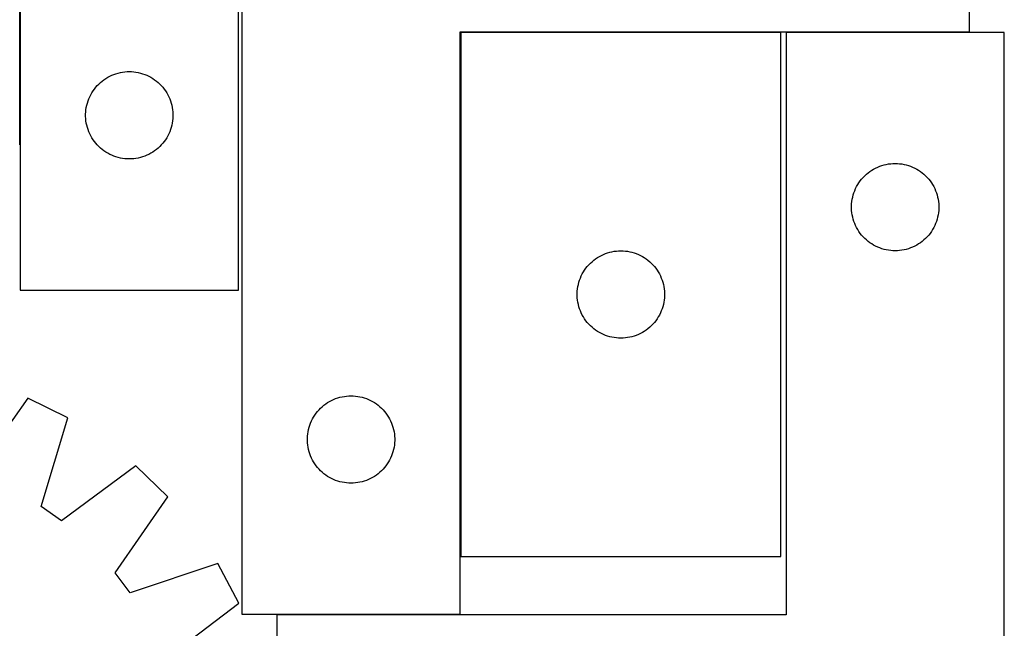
# Model space of a CAD drawing. Header units: millimetres. Extents: x 7 to 1493, y 7 to 2993.
# Tile 13 of 14: x 1155 to 1493, y 2577 to 2786. Entities that reach past the tile are written whole.
import ezdxf

# ---------------------------------------------------------------- set-up
doc = ezdxf.new("R2010")
doc.units = ezdxf.units.MM
doc.layers.add('COMMON', color=5, linetype='CONTINUOUS', true_color=0x0000ff)
doc.layers.add('CUT', color=7, linetype='CONTINUOUS', true_color=0x000000)

msp = doc.modelspace()

# ---------------------------------------------------------------- linework, layer by layer
at = {"layer": 'COMMON'}
for p, q in [((1155.228535, 2743.328193), (1155.228535, 2993.328193)), ((1306.63309, 2781.93604), (1306.63309, 2601.93604)), ((1416.733091, 2782.036041), (1306.733091, 2782.036041)), ((1481.53309, 2782.036041), (1418.486097, 2782.036041)), ((1306.53309, 2582.036041), (1243.486097, 2582.036041))]:
    msp.add_line(p, q, dxfattribs=at)
at = {"layer": 'CUT'}
for p, q in [((1155.328535, 2993.473688), (1155.328535, 2693.473688)), ((1230.328535, 2693.473688), (1230.328535, 2893.473688)), ((1231.53309, 2882.136041), (1231.53309, 2582.136041)), ((1481.53309, 2782.136041), (1481.53309, 2882.136041)), ((1306.53309, 2582.136041), (1306.53309, 2782.136041)), ((1306.53309, 2782.136041), (1481.53309, 2782.136041)), ((1416.733091, 2781.93604), (1306.733091, 2781.93604)), ((1306.733091, 2781.93604), (1306.733091, 2601.93604)), ((1416.733091, 2601.93604), (1416.733091, 2781.93604)), ((1493.486097, 2781.93604), (1418.486097, 2781.93604)), ((1418.486097, 2781.93604), (1418.486097, 2581.93604)), ((1493.486097, 2481.93604), (1493.486097, 2781.93604)), ((1186.821726, 2767.218441), (1187.537254, 2767.50944)), ((1187.537254, 2767.50944), (1188.266813, 2767.763218)), ((1188.266813, 2767.763218), (1189.008468, 2767.979104)), ((1189.008468, 2767.979104), (1189.760254, 2768.156523)), ((1189.760254, 2768.156523), (1190.520176, 2768.295006)), ((1190.520176, 2768.295006), (1191.28622, 2768.394186)), ((1191.28622, 2768.394186), (1192.056354, 2768.453799)), ((1192.056354, 2768.453799), (1192.828535, 2768.473688)), ((1192.828535, 2768.473688), (1193.600716, 2768.453799)), ((1193.600716, 2768.453799), (1194.37085, 2768.394186)), ((1194.37085, 2768.394186), (1195.136894, 2768.295006)), ((1195.136894, 2768.295006), (1195.896816, 2768.156523)), ((1195.896816, 2768.156523), (1196.648602, 2767.979104)), ((1196.648602, 2767.979104), (1197.390258, 2767.763218)), ((1197.390258, 2767.763218), (1198.119816, 2767.50944)), ((1198.119816, 2767.50944), (1198.835344, 2767.218441)), ((1181.820255, 2763.662788), (1182.359373, 2764.215971)), ((1182.359373, 2764.215971), (1182.926253, 2764.740667)), ((1182.926253, 2764.740667), (1183.519393, 2765.235485)), ((1183.519393, 2765.235485), (1184.137219, 2765.699113)), ((1184.137219, 2765.699113), (1184.778092, 2766.130321)), ((1184.778092, 2766.130321), (1185.440314, 2766.527966)), ((1185.440314, 2766.527966), (1186.122128, 2766.890994)), ((1186.122128, 2766.890994), (1186.821726, 2767.218441)), ((1198.835344, 2767.218441), (1199.534942, 2766.890994)), ((1199.534942, 2766.890994), (1200.216756, 2766.527966)), ((1200.216756, 2766.527966), (1200.878978, 2766.130321)), ((1200.878978, 2766.130321), (1201.519851, 2765.699113)), ((1201.519851, 2765.699113), (1202.137677, 2765.235485)), ((1202.137677, 2765.235485), (1202.730817, 2764.740667)), ((1202.730817, 2764.740667), (1203.297697, 2764.215971)), ((1203.297697, 2764.215971), (1203.836816, 2763.662788)), ((1179.588353, 2760.523339), (1179.968816, 2761.19558)), ((1179.968816, 2761.19558), (1180.38338, 2761.847344)), ((1180.38338, 2761.847344), (1180.830946, 2762.476902)), ((1180.830946, 2762.476902), (1181.310328, 2763.082585)), ((1181.310328, 2763.082585), (1181.820255, 2763.662788)), ((1203.836816, 2763.662788), (1204.346742, 2763.082585)), ((1204.346742, 2763.082585), (1204.826124, 2762.476902)), ((1204.826124, 2762.476902), (1205.27369, 2761.847344)), ((1205.27369, 2761.847344), (1205.688254, 2761.19558)), ((1205.688254, 2761.19558), (1206.068717, 2760.523339)), ((1178.229569, 2756.919004), (1178.426287, 2757.665972)), ((1178.426287, 2757.665972), (1178.661197, 2758.401824)), ((1178.661197, 2758.401824), (1178.933675, 2759.124606)), ((1178.933675, 2759.124606), (1179.243001, 2759.832404)), ((1179.243001, 2759.832404), (1179.588353, 2760.523339)), ((1206.068717, 2760.523339), (1206.414069, 2759.832404)), ((1206.414069, 2759.832404), (1206.723395, 2759.124606)), ((1206.723395, 2759.124606), (1206.995873, 2758.401824)), ((1206.995873, 2758.401824), (1207.230783, 2757.665972)), ((1207.230783, 2757.665972), (1207.427501, 2756.919004)), ((1177.833508, 2753.859906), (1177.873272, 2754.63132)), ((1177.833508, 2753.087469), (1177.833508, 2753.859906)), ((1177.873272, 2754.63132), (1177.952695, 2755.399663)), ((1177.952695, 2755.399663), (1178.071566, 2756.162899)), ((1178.071566, 2756.162899), (1178.229569, 2756.919004)), ((1207.427501, 2756.919004), (1207.585504, 2756.162899)), ((1207.585504, 2756.162899), (1207.704375, 2755.399663)), ((1207.704375, 2755.399663), (1207.783798, 2754.63132)), ((1207.783798, 2754.63132), (1207.823562, 2753.859906)), ((1207.823562, 2753.859906), (1207.823562, 2753.087469)), ((1177.873272, 2752.316056), (1177.833508, 2753.087469)), ((1177.952695, 2751.547712), (1177.873272, 2752.316056)), ((1178.071566, 2750.784476), (1177.952695, 2751.547712)), ((1178.229569, 2750.028372), (1178.071566, 2750.784476)), ((1207.585504, 2750.784476), (1207.427501, 2750.028372)), ((1207.704375, 2751.547712), (1207.585504, 2750.784476)), ((1207.783798, 2752.316056), (1207.704375, 2751.547712)), ((1207.823562, 2753.087469), (1207.783798, 2752.316056)), ((1178.426287, 2749.281403), (1178.229569, 2750.028372)), ((1178.661197, 2748.545552), (1178.426287, 2749.281403)), ((1178.933675, 2747.822769), (1178.661197, 2748.545552)), ((1179.243001, 2747.114972), (1178.933675, 2747.822769)), ((1179.588353, 2746.424037), (1179.243001, 2747.114972)), ((1206.414069, 2747.114972), (1206.068717, 2746.424037)), ((1206.723395, 2747.822769), (1206.414069, 2747.114972)), ((1206.995873, 2748.545552), (1206.723395, 2747.822769)), ((1207.230783, 2749.281403), (1206.995873, 2748.545552)), ((1207.427501, 2750.028372), (1207.230783, 2749.281403)), ((1179.968816, 2745.751796), (1179.588353, 2746.424037)), ((1180.38338, 2745.100032), (1179.968816, 2745.751796)), ((1180.830946, 2744.470474), (1180.38338, 2745.100032)), ((1181.310328, 2743.86479), (1180.830946, 2744.470474)), ((1181.820255, 2743.284588), (1181.310328, 2743.86479)), ((1204.346742, 2743.86479), (1203.836816, 2743.284588)), ((1204.826124, 2744.470474), (1204.346742, 2743.86479)), ((1205.27369, 2745.100032), (1204.826124, 2744.470474)), ((1205.688254, 2745.751796), (1205.27369, 2745.100032)), ((1206.068717, 2746.424037), (1205.688254, 2745.751796)), ((1182.359373, 2742.731405), (1181.820255, 2743.284588)), ((1182.926253, 2742.206709), (1182.359373, 2742.731405)), ((1183.519393, 2741.711891), (1182.926253, 2742.206709)), ((1184.137219, 2741.248263), (1183.519393, 2741.711891)), ((1184.778092, 2740.817054), (1184.137219, 2741.248263)), ((1185.440314, 2740.419409), (1184.778092, 2740.817054)), ((1186.122128, 2740.056382), (1185.440314, 2740.419409)), ((1200.216756, 2740.419409), (1199.534942, 2740.056382)), ((1200.878978, 2740.817054), (1200.216756, 2740.419409)), ((1201.519851, 2741.248263), (1200.878978, 2740.817054)), ((1202.137677, 2741.711891), (1201.519851, 2741.248263)), ((1202.730817, 2742.206709), (1202.137677, 2741.711891)), ((1203.297697, 2742.731405), (1202.730817, 2742.206709)), ((1203.836816, 2743.284588), (1203.297697, 2742.731405)), ((1186.821726, 2739.728934), (1186.122128, 2740.056382)), ((1187.537254, 2739.437935), (1186.821726, 2739.728934)), ((1188.266813, 2739.184157), (1187.537254, 2739.437935)), ((1189.008468, 2738.968272), (1188.266813, 2739.184157)), ((1189.760254, 2738.790852), (1189.008468, 2738.968272)), ((1190.520176, 2738.652369), (1189.760254, 2738.790852)), ((1191.28622, 2738.55319), (1190.520176, 2738.652369)), ((1192.056354, 2738.493576), (1191.28622, 2738.55319)), ((1192.828535, 2738.473688), (1192.056354, 2738.493576)), ((1193.600716, 2738.493576), (1192.828535, 2738.473688)), ((1194.37085, 2738.55319), (1193.600716, 2738.493576)), ((1195.136894, 2738.652369), (1194.37085, 2738.55319)), ((1195.896816, 2738.790852), (1195.136894, 2738.652369)), ((1196.648602, 2738.968272), (1195.896816, 2738.790852)), ((1197.390258, 2739.184157), (1196.648602, 2738.968272)), ((1198.119816, 2739.437935), (1197.390258, 2739.184157)), ((1198.835344, 2739.728934), (1198.119816, 2739.437935)), ((1199.534942, 2740.056382), (1198.835344, 2739.728934)), ((1454.443782, 2736.856538), (1455.213916, 2736.916152)), ((1455.213916, 2736.916152), (1455.986097, 2736.93604)), ((1455.986097, 2736.93604), (1456.758279, 2736.916152)), ((1456.758279, 2736.916152), (1457.528412, 2736.856538)), ((1446.083815, 2733.203019), (1446.676955, 2733.697837)), ((1446.676955, 2733.697837), (1447.294781, 2734.161465)), ((1447.294781, 2734.161465), (1447.935654, 2734.592674)), ((1447.935654, 2734.592674), (1448.597876, 2734.990319)), ((1448.597876, 2734.990319), (1449.27969, 2735.353347)), ((1449.27969, 2735.353347), (1449.979289, 2735.680794)), ((1449.979289, 2735.680794), (1450.694816, 2735.971793)), ((1450.694816, 2735.971793), (1451.424375, 2736.225571)), ((1451.424375, 2736.225571), (1452.16603, 2736.441456)), ((1452.16603, 2736.441456), (1452.917816, 2736.618876)), ((1452.917816, 2736.618876), (1453.677739, 2736.757359)), ((1453.677739, 2736.757359), (1454.443782, 2736.856538)), ((1457.528412, 2736.856538), (1458.294456, 2736.757359)), ((1458.294456, 2736.757359), (1459.054378, 2736.618876)), ((1459.054378, 2736.618876), (1459.806164, 2736.441456)), ((1459.806164, 2736.441456), (1460.54782, 2736.225571)), ((1460.54782, 2736.225571), (1461.277379, 2735.971793)), ((1461.277379, 2735.971793), (1461.992906, 2735.680794)), ((1461.992906, 2735.680794), (1462.692504, 2735.353347)), ((1462.692504, 2735.353347), (1463.374318, 2734.990319)), ((1463.374318, 2734.990319), (1464.03654, 2734.592674)), ((1464.03654, 2734.592674), (1464.677414, 2734.161465)), ((1464.677414, 2734.161465), (1465.295239, 2733.697837)), ((1465.295239, 2733.697837), (1465.888379, 2733.203019)), ((1443.126378, 2729.657932), (1443.540942, 2730.309696)), ((1443.540942, 2730.309696), (1443.988509, 2730.939254)), ((1443.988509, 2730.939254), (1444.467891, 2731.544938)), ((1444.467891, 2731.544938), (1444.977817, 2732.12514)), ((1444.977817, 2732.12514), (1445.516935, 2732.678323)), ((1445.516935, 2732.678323), (1446.083815, 2733.203019)), ((1465.888379, 2733.203019), (1466.45526, 2732.678323)), ((1466.45526, 2732.678323), (1466.994378, 2732.12514)), ((1466.994378, 2732.12514), (1467.504304, 2731.544938)), ((1467.504304, 2731.544938), (1467.983686, 2730.939254)), ((1467.983686, 2730.939254), (1468.431252, 2730.309696)), ((1468.431252, 2730.309696), (1468.845817, 2729.657932)), ((1441.583849, 2726.128325), (1441.818759, 2726.864176)), ((1441.818759, 2726.864176), (1442.091238, 2727.586959)), ((1442.091238, 2727.586959), (1442.400563, 2728.294756)), ((1442.400563, 2728.294756), (1442.745915, 2728.985691)), ((1442.745915, 2728.985691), (1443.126378, 2729.657932)), ((1468.845817, 2729.657932), (1469.226279, 2728.985691)), ((1469.226279, 2728.985691), (1469.571631, 2728.294756)), ((1469.571631, 2728.294756), (1469.880957, 2727.586959)), ((1469.880957, 2727.586959), (1470.153436, 2726.864176)), ((1470.153436, 2726.864176), (1470.388345, 2726.128325)), ((1441.030834, 2723.093672), (1441.110257, 2723.862016)), ((1441.110257, 2723.862016), (1441.229128, 2724.625252)), ((1441.229128, 2724.625252), (1441.387132, 2725.381356)), ((1441.387132, 2725.381356), (1441.583849, 2726.128325)), ((1470.388345, 2726.128325), (1470.585063, 2725.381356)), ((1470.585063, 2725.381356), (1470.743067, 2724.625252)), ((1470.743067, 2724.625252), (1470.861937, 2723.862016)), ((1470.861937, 2723.862016), (1470.94136, 2723.093672)), ((1440.99107, 2722.322259), (1441.030834, 2723.093672)), ((1440.99107, 2721.549822), (1440.99107, 2722.322259)), ((1441.030834, 2720.778408), (1440.99107, 2721.549822)), ((1441.110257, 2720.010065), (1441.030834, 2720.778408)), ((1441.229128, 2719.246829), (1441.110257, 2720.010065)), ((1470.861937, 2720.010065), (1470.743067, 2719.246829)), ((1470.94136, 2720.778408), (1470.861937, 2720.010065)), ((1470.94136, 2723.093672), (1470.981124, 2722.322259)), ((1470.981124, 2721.549822), (1470.94136, 2720.778408)), ((1470.981124, 2722.322259), (1470.981124, 2721.549822)), ((1441.387132, 2718.490724), (1441.229128, 2719.246829)), ((1441.583849, 2717.743756), (1441.387132, 2718.490724)), ((1441.818759, 2717.007905), (1441.583849, 2717.743756)), ((1442.091238, 2716.285122), (1441.818759, 2717.007905)), ((1470.153436, 2717.007905), (1469.880957, 2716.285122)), ((1470.388345, 2717.743756), (1470.153436, 2717.007905)), ((1470.585063, 2718.490724), (1470.388345, 2717.743756)), ((1470.743067, 2719.246829), (1470.585063, 2718.490724)), ((1442.400563, 2715.577324), (1442.091238, 2716.285122)), ((1442.745915, 2714.886389), (1442.400563, 2715.577324)), ((1443.126378, 2714.214148), (1442.745915, 2714.886389)), ((1443.540942, 2713.562384), (1443.126378, 2714.214148)), ((1443.988509, 2712.932826), (1443.540942, 2713.562384)), ((1468.431252, 2713.562384), (1467.983686, 2712.932826)), ((1468.845817, 2714.214148), (1468.431252, 2713.562384)), ((1469.226279, 2714.886389), (1468.845817, 2714.214148)), ((1469.571631, 2715.577324), (1469.226279, 2714.886389)), ((1469.880957, 2716.285122), (1469.571631, 2715.577324)), ((1444.467891, 2712.327143), (1443.988509, 2712.932826)), ((1444.977817, 2711.74694), (1444.467891, 2712.327143)), ((1445.516935, 2711.193757), (1444.977817, 2711.74694)), ((1446.083815, 2710.669061), (1445.516935, 2711.193757)), ((1446.676955, 2710.174243), (1446.083815, 2710.669061)), ((1447.294781, 2709.710615), (1446.676955, 2710.174243)), ((1465.295239, 2710.174243), (1464.677414, 2709.710615)), ((1465.888379, 2710.669061), (1465.295239, 2710.174243)), ((1466.45526, 2711.193757), (1465.888379, 2710.669061)), ((1466.994378, 2711.74694), (1466.45526, 2711.193757)), ((1467.504304, 2712.327143), (1466.994378, 2711.74694)), ((1467.983686, 2712.932826), (1467.504304, 2712.327143)), ((1357.913024, 2706.441456), (1358.66481, 2706.618876)), ((1358.66481, 2706.618876), (1359.424733, 2706.757359)), ((1359.424733, 2706.757359), (1360.190776, 2706.856538)), ((1360.190776, 2706.856538), (1360.96091, 2706.916152)), ((1360.96091, 2706.916152), (1361.733091, 2706.93604)), ((1361.733091, 2706.93604), (1362.505273, 2706.916152)), ((1362.505273, 2706.916152), (1363.275406, 2706.856538)), ((1363.275406, 2706.856538), (1364.04145, 2706.757359)), ((1364.04145, 2706.757359), (1364.801372, 2706.618876)), ((1364.801372, 2706.618876), (1365.553158, 2706.441456)), ((1447.935654, 2709.279407), (1447.294781, 2709.710615)), ((1448.597876, 2708.881762), (1447.935654, 2709.279407)), ((1449.27969, 2708.518734), (1448.597876, 2708.881762)), ((1449.979289, 2708.191287), (1449.27969, 2708.518734)), ((1450.694816, 2707.900288), (1449.979289, 2708.191287)), ((1451.424375, 2707.64651), (1450.694816, 2707.900288)), ((1452.16603, 2707.430624), (1451.424375, 2707.64651)), ((1452.917816, 2707.253205), (1452.16603, 2707.430624)), ((1453.677739, 2707.114722), (1452.917816, 2707.253205)), ((1454.443782, 2707.015542), (1453.677739, 2707.114722)), ((1455.213916, 2706.955929), (1454.443782, 2707.015542)), ((1455.986097, 2706.93604), (1455.213916, 2706.955929)), ((1456.758279, 2706.955929), (1455.986097, 2706.93604)), ((1457.528412, 2707.015542), (1456.758279, 2706.955929)), ((1458.294456, 2707.114722), (1457.528412, 2707.015542)), ((1459.054378, 2707.253205), (1458.294456, 2707.114722)), ((1459.806164, 2707.430624), (1459.054378, 2707.253205)), ((1460.54782, 2707.64651), (1459.806164, 2707.430624)), ((1461.277379, 2707.900288), (1460.54782, 2707.64651)), ((1461.992906, 2708.191287), (1461.277379, 2707.900288)), ((1462.692504, 2708.518734), (1461.992906, 2708.191287)), ((1463.374318, 2708.881762), (1462.692504, 2708.518734)), ((1464.03654, 2709.279407), (1463.374318, 2708.881762)), ((1464.677414, 2709.710615), (1464.03654, 2709.279407)), ((1351.263929, 2702.678323), (1351.830809, 2703.203019)), ((1351.830809, 2703.203019), (1352.423949, 2703.697837)), ((1352.423949, 2703.697837), (1353.041775, 2704.161465)), ((1353.041775, 2704.161465), (1353.682648, 2704.592674)), ((1353.682648, 2704.592674), (1354.34487, 2704.990319)), ((1354.34487, 2704.990319), (1355.026684, 2705.353347)), ((1355.026684, 2705.353347), (1355.726283, 2705.680794)), ((1355.726283, 2705.680794), (1356.44181, 2705.971793)), ((1356.44181, 2705.971793), (1357.171369, 2706.225571)), ((1357.171369, 2706.225571), (1357.913024, 2706.441456)), ((1365.553158, 2706.441456), (1366.294814, 2706.225571)), ((1366.294814, 2706.225571), (1367.024373, 2705.971793)), ((1367.024373, 2705.971793), (1367.7399, 2705.680794)), ((1367.7399, 2705.680794), (1368.439498, 2705.353347)), ((1368.439498, 2705.353347), (1369.121312, 2704.990319)), ((1369.121312, 2704.990319), (1369.783534, 2704.592674)), ((1369.783534, 2704.592674), (1370.424408, 2704.161465)), ((1370.424408, 2704.161465), (1371.042234, 2703.697837)), ((1371.042234, 2703.697837), (1371.635373, 2703.203019)), ((1371.635373, 2703.203019), (1372.202254, 2702.678323)), ((1348.873372, 2699.657932), (1349.287936, 2700.309696)), ((1349.287936, 2700.309696), (1349.735503, 2700.939254)), ((1349.735503, 2700.939254), (1350.214885, 2701.544938)), ((1350.214885, 2701.544938), (1350.724811, 2702.12514)), ((1350.724811, 2702.12514), (1351.263929, 2702.678323)), ((1372.202254, 2702.678323), (1372.741372, 2702.12514)), ((1372.741372, 2702.12514), (1373.251298, 2701.544938)), ((1373.251298, 2701.544938), (1373.73068, 2700.939254)), ((1373.73068, 2700.939254), (1374.178246, 2700.309696)), ((1374.178246, 2700.309696), (1374.592811, 2699.657932)), ((1347.330843, 2696.128325), (1347.565753, 2696.864176)), ((1347.565753, 2696.864176), (1347.838232, 2697.586959)), ((1347.838232, 2697.586959), (1348.147557, 2698.294756)), ((1348.147557, 2698.294756), (1348.492909, 2698.985691)), ((1348.492909, 2698.985691), (1348.873372, 2699.657932)), ((1374.592811, 2699.657932), (1374.973273, 2698.985691)), ((1374.973273, 2698.985691), (1375.318625, 2698.294756)), ((1375.318625, 2698.294756), (1375.627951, 2697.586959)), ((1375.627951, 2697.586959), (1375.90043, 2696.864176)), ((1375.90043, 2696.864176), (1376.135339, 2696.128325)), ((1155.328535, 2693.473688), (1230.328535, 2693.473688)), ((1346.738064, 2692.322259), (1346.777828, 2693.093672)), ((1346.777828, 2693.093672), (1346.857251, 2693.862016)), ((1346.857251, 2693.862016), (1346.976122, 2694.625252)), ((1346.976122, 2694.625252), (1347.134126, 2695.381356)), ((1347.134126, 2695.381356), (1347.330843, 2696.128325)), ((1376.135339, 2696.128325), (1376.332057, 2695.381356)), ((1376.332057, 2695.381356), (1376.490061, 2694.625252)), ((1376.490061, 2694.625252), (1376.608931, 2693.862016)), ((1376.608931, 2693.862016), (1376.688354, 2693.093672)), ((1376.688354, 2693.093672), (1376.728118, 2692.322259)), ((1346.738064, 2691.549822), (1346.738064, 2692.322259)), ((1346.777828, 2690.778408), (1346.738064, 2691.549822)), ((1346.857251, 2690.010065), (1346.777828, 2690.778408)), ((1346.976122, 2689.246829), (1346.857251, 2690.010065)), ((1376.608931, 2690.010065), (1376.490061, 2689.246829)), ((1376.688354, 2690.778408), (1376.608931, 2690.010065)), ((1376.728118, 2691.549822), (1376.688354, 2690.778408)), ((1376.728118, 2692.322259), (1376.728118, 2691.549822)), ((1347.134126, 2688.490724), (1346.976122, 2689.246829)), ((1347.330843, 2687.743756), (1347.134126, 2688.490724)), ((1347.565753, 2687.007905), (1347.330843, 2687.743756)), ((1347.838232, 2686.285122), (1347.565753, 2687.007905)), ((1348.147557, 2685.577324), (1347.838232, 2686.285122)), ((1375.627951, 2686.285122), (1375.318625, 2685.577324)), ((1375.90043, 2687.007905), (1375.627951, 2686.285122)), ((1376.135339, 2687.743756), (1375.90043, 2687.007905)), ((1376.332057, 2688.490724), (1376.135339, 2687.743756)), ((1376.490061, 2689.246829), (1376.332057, 2688.490724)), ((1348.492909, 2684.886389), (1348.147557, 2685.577324)), ((1348.873372, 2684.214148), (1348.492909, 2684.886389)), ((1349.287936, 2683.562384), (1348.873372, 2684.214148)), ((1349.735503, 2682.932826), (1349.287936, 2683.562384)), ((1350.214885, 2682.327143), (1349.735503, 2682.932826)), ((1373.73068, 2682.932826), (1373.251298, 2682.327143)), ((1374.178246, 2683.562384), (1373.73068, 2682.932826)), ((1374.592811, 2684.214148), (1374.178246, 2683.562384)), ((1374.973273, 2684.886389), (1374.592811, 2684.214148)), ((1375.318625, 2685.577324), (1374.973273, 2684.886389)), ((1350.724811, 2681.74694), (1350.214885, 2682.327143)), ((1351.263929, 2681.193757), (1350.724811, 2681.74694)), ((1351.830809, 2680.669061), (1351.263929, 2681.193757)), ((1352.423949, 2680.174243), (1351.830809, 2680.669061)), ((1353.041775, 2679.710615), (1352.423949, 2680.174243)), ((1353.682648, 2679.279407), (1353.041775, 2679.710615)), ((1370.424408, 2679.710615), (1369.783534, 2679.279407)), ((1371.042234, 2680.174243), (1370.424408, 2679.710615)), ((1371.635373, 2680.669061), (1371.042234, 2680.174243)), ((1372.202254, 2681.193757), (1371.635373, 2680.669061)), ((1372.741372, 2681.74694), (1372.202254, 2681.193757)), ((1373.251298, 2682.327143), (1372.741372, 2681.74694)), ((1354.34487, 2678.881762), (1353.682648, 2679.279407)), ((1355.026684, 2678.518734), (1354.34487, 2678.881762)), ((1355.726283, 2678.191287), (1355.026684, 2678.518734)), ((1356.44181, 2677.900288), (1355.726283, 2678.191287)), ((1357.171369, 2677.64651), (1356.44181, 2677.900288)), ((1357.913024, 2677.430624), (1357.171369, 2677.64651)), ((1358.66481, 2677.253205), (1357.913024, 2677.430624)), ((1359.424733, 2677.114722), (1358.66481, 2677.253205)), ((1360.190776, 2677.015542), (1359.424733, 2677.114722)), ((1360.96091, 2676.955929), (1360.190776, 2677.015542)), ((1361.733091, 2676.93604), (1360.96091, 2676.955929)), ((1362.505273, 2676.955929), (1361.733091, 2676.93604)), ((1363.275406, 2677.015542), (1362.505273, 2676.955929)), ((1364.04145, 2677.114722), (1363.275406, 2677.015542)), ((1364.801372, 2677.253205), (1364.04145, 2677.114722)), ((1365.553158, 2677.430624), (1364.801372, 2677.253205)), ((1366.294814, 2677.64651), (1365.553158, 2677.430624)), ((1367.024373, 2677.900288), (1366.294814, 2677.64651)), ((1367.7399, 2678.191287), (1367.024373, 2677.900288)), ((1368.439498, 2678.518734), (1367.7399, 2678.191287)), ((1369.121312, 2678.881762), (1368.439498, 2678.518734)), ((1369.783534, 2679.279407), (1369.121312, 2678.881762)), ((1157.926226, 2656.30648), (1139.507155, 2630.427675)), ((1171.740369, 2649.531527), (1157.926226, 2656.30648)), ((1262.326683, 2655.553348), (1263.026282, 2655.880795)), ((1263.026282, 2655.880795), (1263.741809, 2656.171794)), ((1263.741809, 2656.171794), (1264.471368, 2656.425572)), ((1264.471368, 2656.425572), (1265.213023, 2656.641457)), ((1265.213023, 2656.641457), (1265.964809, 2656.818877)), ((1265.964809, 2656.818877), (1266.724732, 2656.95736)), ((1266.724732, 2656.95736), (1267.490775, 2657.056539)), ((1267.490775, 2657.056539), (1268.260909, 2657.116153)), ((1268.260909, 2657.116153), (1269.03309, 2657.136041)), ((1269.03309, 2657.136041), (1269.805272, 2657.116153)), ((1269.805272, 2657.116153), (1270.575405, 2657.056539)), ((1270.575405, 2657.056539), (1271.341449, 2656.95736)), ((1271.341449, 2656.95736), (1272.101371, 2656.818877)), ((1272.101371, 2656.818877), (1272.853157, 2656.641457)), ((1272.853157, 2656.641457), (1273.594813, 2656.425572)), ((1273.594813, 2656.425572), (1274.324372, 2656.171794)), ((1274.324372, 2656.171794), (1275.039899, 2655.880795)), ((1275.039899, 2655.880795), (1275.739497, 2655.553348)), ((1258.02481, 2652.325141), (1258.563928, 2652.878324)), ((1258.563928, 2652.878324), (1259.130808, 2653.40302)), ((1259.130808, 2653.40302), (1259.723948, 2653.897838)), ((1259.723948, 2653.897838), (1260.341774, 2654.361466)), ((1260.341774, 2654.361466), (1260.982647, 2654.792675)), ((1260.982647, 2654.792675), (1261.644869, 2655.19032)), ((1261.644869, 2655.19032), (1262.326683, 2655.553348)), ((1275.739497, 2655.553348), (1276.421311, 2655.19032)), ((1276.421311, 2655.19032), (1277.083533, 2654.792675)), ((1277.083533, 2654.792675), (1277.724407, 2654.361466)), ((1277.724407, 2654.361466), (1278.342233, 2653.897838)), ((1278.342233, 2653.897838), (1278.935372, 2653.40302)), ((1278.935372, 2653.40302), (1279.502253, 2652.878324)), ((1279.502253, 2652.878324), (1280.041371, 2652.325141)), ((1162.554745, 2619.124307), (1171.740369, 2649.531527)), ((1255.447556, 2648.494757), (1255.792908, 2649.185692)), ((1255.792908, 2649.185692), (1256.173371, 2649.857933)), ((1256.173371, 2649.857933), (1256.587935, 2650.509697)), ((1256.587935, 2650.509697), (1257.035502, 2651.139255)), ((1257.035502, 2651.139255), (1257.514884, 2651.744939)), ((1257.514884, 2651.744939), (1258.02481, 2652.325141)), ((1280.041371, 2652.325141), (1280.551297, 2651.744939)), ((1280.551297, 2651.744939), (1281.030679, 2651.139255)), ((1281.030679, 2651.139255), (1281.478245, 2650.509697)), ((1281.478245, 2650.509697), (1281.89281, 2649.857933)), ((1281.89281, 2649.857933), (1282.273272, 2649.185692)), ((1282.273272, 2649.185692), (1282.618624, 2648.494757)), ((1254.276121, 2644.825253), (1254.434125, 2645.581357)), ((1254.434125, 2645.581357), (1254.630842, 2646.328326)), ((1254.630842, 2646.328326), (1254.865752, 2647.064177)), ((1254.865752, 2647.064177), (1255.138231, 2647.78696)), ((1255.138231, 2647.78696), (1255.447556, 2648.494757)), ((1282.618624, 2648.494757), (1282.92795, 2647.78696)), ((1282.92795, 2647.78696), (1283.200429, 2647.064177)), ((1283.200429, 2647.064177), (1283.435338, 2646.328326)), ((1283.435338, 2646.328326), (1283.632056, 2645.581357)), ((1283.632056, 2645.581357), (1283.79006, 2644.825253)), ((1254.038063, 2642.52226), (1254.077827, 2643.293673)), ((1254.038063, 2641.749823), (1254.038063, 2642.52226)), ((1254.077827, 2643.293673), (1254.15725, 2644.062017)), ((1254.15725, 2644.062017), (1254.276121, 2644.825253)), ((1283.79006, 2644.825253), (1283.90893, 2644.062017)), ((1283.90893, 2644.062017), (1283.988353, 2643.293673)), ((1283.988353, 2643.293673), (1284.028117, 2642.52226)), ((1284.028117, 2642.52226), (1284.028117, 2641.749823)), ((1254.077827, 2640.978409), (1254.038063, 2641.749823)), ((1254.15725, 2640.210066), (1254.077827, 2640.978409)), ((1254.276121, 2639.44683), (1254.15725, 2640.210066)), ((1254.434125, 2638.690725), (1254.276121, 2639.44683)), ((1283.79006, 2639.44683), (1283.632056, 2638.690725)), ((1283.90893, 2640.210066), (1283.79006, 2639.44683)), ((1283.988353, 2640.978409), (1283.90893, 2640.210066)), ((1284.028117, 2641.749823), (1283.988353, 2640.978409)), ((1254.630842, 2637.943757), (1254.434125, 2638.690725)), ((1254.865752, 2637.207906), (1254.630842, 2637.943757)), ((1255.138231, 2636.485123), (1254.865752, 2637.207906)), ((1255.447556, 2635.777325), (1255.138231, 2636.485123)), ((1255.792908, 2635.08639), (1255.447556, 2635.777325)), ((1282.618624, 2635.777325), (1282.273272, 2635.08639)), ((1282.92795, 2636.485123), (1282.618624, 2635.777325)), ((1283.200429, 2637.207906), (1282.92795, 2636.485123)), ((1283.435338, 2637.943757), (1283.200429, 2637.207906)), ((1283.632056, 2638.690725), (1283.435338, 2637.943757)), ((1195.082258, 2633.111355), (1169.56769, 2614.190954)), ((1206.126713, 2622.399186), (1195.082258, 2633.111355)), ((1256.173371, 2634.414149), (1255.792908, 2635.08639)), ((1256.587935, 2633.762385), (1256.173371, 2634.414149)), ((1257.035502, 2633.132827), (1256.587935, 2633.762385)), ((1257.514884, 2632.527144), (1257.035502, 2633.132827)), ((1258.02481, 2631.946941), (1257.514884, 2632.527144)), ((1280.551297, 2632.527144), (1280.041371, 2631.946941)), ((1281.030679, 2633.132827), (1280.551297, 2632.527144)), ((1281.478245, 2633.762385), (1281.030679, 2633.132827)), ((1281.89281, 2634.414149), (1281.478245, 2633.762385)), ((1282.273272, 2635.08639), (1281.89281, 2634.414149)), ((1258.563928, 2631.393758), (1258.02481, 2631.946941)), ((1259.130808, 2630.869062), (1258.563928, 2631.393758)), ((1259.723948, 2630.374244), (1259.130808, 2630.869062)), ((1260.341774, 2629.910616), (1259.723948, 2630.374244)), ((1260.982647, 2629.479408), (1260.341774, 2629.910616)), ((1261.644869, 2629.081763), (1260.982647, 2629.479408)), ((1262.326683, 2628.718735), (1261.644869, 2629.081763)), ((1263.026282, 2628.391288), (1262.326683, 2628.718735)), ((1275.739497, 2628.718735), (1275.039899, 2628.391288)), ((1276.421311, 2629.081763), (1275.739497, 2628.718735)), ((1277.083533, 2629.479408), (1276.421311, 2629.081763)), ((1277.724407, 2629.910616), (1277.083533, 2629.479408)), ((1278.342233, 2630.374244), (1277.724407, 2629.910616)), ((1278.935372, 2630.869062), (1278.342233, 2630.374244)), ((1279.502253, 2631.393758), (1278.935372, 2630.869062)), ((1280.041371, 2631.946941), (1279.502253, 2631.393758)), ((1263.741809, 2628.100289), (1263.026282, 2628.391288)), ((1264.471368, 2627.846511), (1263.741809, 2628.100289)), ((1265.213023, 2627.630625), (1264.471368, 2627.846511)), ((1265.964809, 2627.453206), (1265.213023, 2627.630625)), ((1266.724732, 2627.314723), (1265.964809, 2627.453206)), ((1267.490775, 2627.215543), (1266.724732, 2627.314723)), ((1268.260909, 2627.15593), (1267.490775, 2627.215543)), ((1269.03309, 2627.136041), (1268.260909, 2627.15593)), ((1269.805272, 2627.15593), (1269.03309, 2627.136041)), ((1270.575405, 2627.215543), (1269.805272, 2627.15593)), ((1271.341449, 2627.314723), (1270.575405, 2627.215543)), ((1272.101371, 2627.453206), (1271.341449, 2627.314723)), ((1272.853157, 2627.630625), (1272.101371, 2627.453206)), ((1273.594813, 2627.846511), (1272.853157, 2627.630625)), ((1274.324372, 2628.100289), (1273.594813, 2627.846511)), ((1275.039899, 2628.391288), (1274.324372, 2628.100289)), ((1187.994317, 2596.318715), (1206.126713, 2622.399186)), ((1169.56769, 2614.190954), (1162.554745, 2619.124307)), ((1306.733091, 2601.93604), (1416.733091, 2601.93604)), ((1223.252056, 2599.569634), (1193.139535, 2589.459699)), ((1230.445715, 2585.968832), (1223.252056, 2599.569634)), ((1193.139535, 2589.459699), (1187.994317, 2596.318715)), ((1205.141473, 2566.768049), (1230.445715, 2585.968832)), ((1231.53309, 2582.136041), (1306.53309, 2582.136041)), ((1418.486097, 2581.93604), (1243.486097, 2581.93604)), ((1243.486097, 2581.93604), (1243.486097, 2481.93604))]:
    msp.add_line(p, q, dxfattribs=at)

doc.saveas('drawing.dxf')
